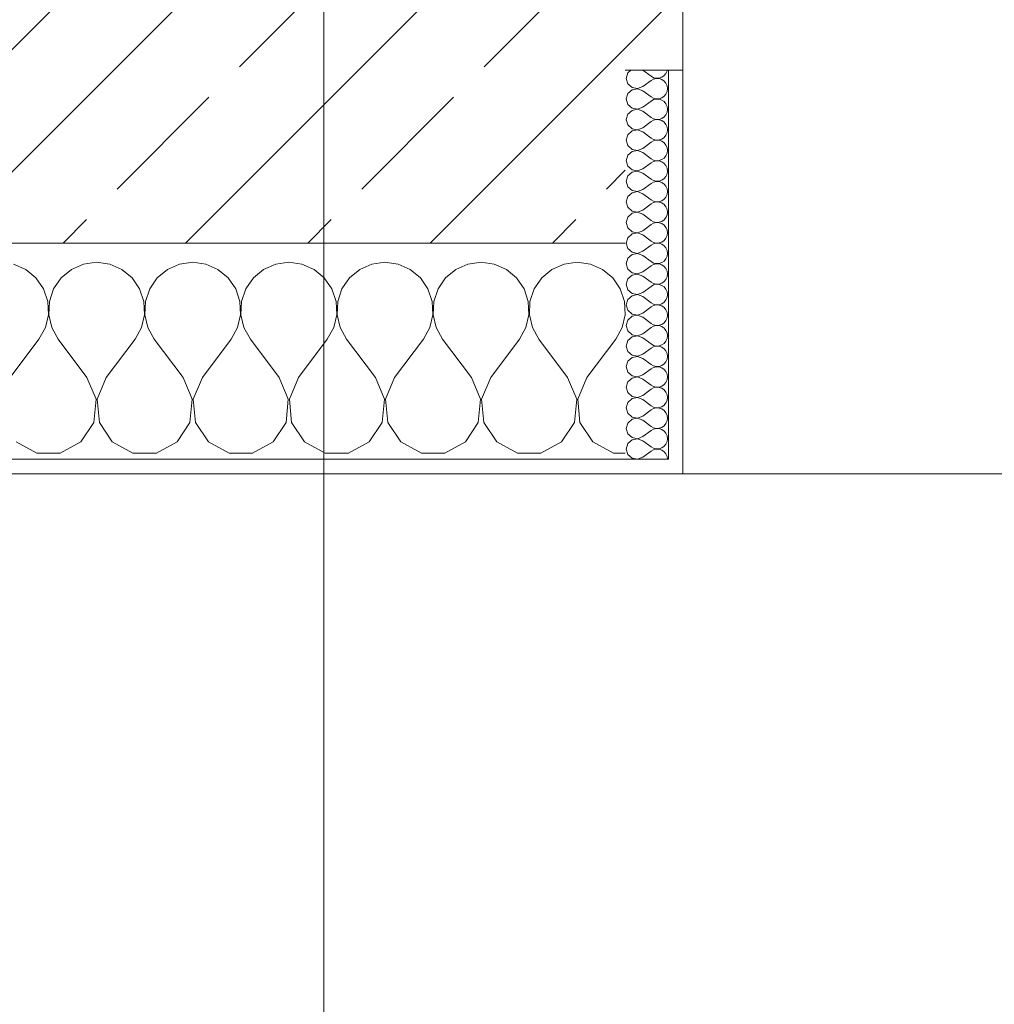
# Model space of a CAD drawing. Header units: metres. Extents: x -3.6 to 84.5, y -11 to 16.8.
# Tile 214 of 256: x 40.28 to 40.956, y -0.523 to 0.16. Entities that reach past the tile are written whole.
import ezdxf

# ---------------------------------------------------------------- set-up
doc = ezdxf.new("R2010")
doc.units = ezdxf.units.M
doc.header["$MEASUREMENT"] = 0
for name, color, linetype in [('154 - Bemaßung_ Beschriftung.Ausbau - Deckenspiegel', 7, 'Continuous'), ('604 - Struktur.Wand Aussen', 7, 'Continuous'), ('Neubau_401 - Zone.Raum_ Raumbegrenzung_ Whg.', 7, 'Continuous')]:
    doc.layers.add(name, color=color, linetype=linetype)
doc.styles.add('ERSTELLTER_STIL_2', font='txt')
doc.dimstyles.new('ERSTELLTER_STIL__2', dxfattribs={"dimtxt": 0.1, "dimasz": 0.0532, "dimexe": 0.18, "dimexo": 0.0625, "dimgap": 0, "dimtad": 1, "dimtih": 1, "dimtoh": 1, "dimzin": 0, "dimdsep": 46, "dimtxsty": 'ERSTELLTER_STIL_2', "dimblk": 'ARROWHEAD_2', "dimblk1": 'ARROWHEAD_2', "dimblk2": 'ARROWHEAD_2', "dimcen": 0.09, "dimse1": 1, "dimse2": 1, "dimclrd": 7, "dimclre": 7, "dimclrt": 7, "dimazin": 0, "dimtfac": 1, "dimtdec": 4, "dimtmove": 0, "dimatfit": 3, "dimfxl": 1, "dimtolj": 1, "dimtzin": 0, "dimarcsym": 0})
pattern_1 = [(0, (0, 0), (0, 0.08660254), [0, -0.05]), (0, (0.025, 0.0433), (0, 0.08660254), [0, -0.05])]

# ---------------------------------------------------------------- blocks, each defined once
blk = doc.blocks.new('*X97')
at = {"layer": '604 - Struktur.Wand Aussen', "color": 7, "linetype": 'Continuous', "lineweight": 5}
for p, q in [((40.28419, -0.01331), (40.27578, -0.0096)), ((40.29127, -0.01918), (40.28419, -0.01331)), ((40.31581, -0.01331), (40.30873, -0.01918)), ((40.32422, -0.0096), (40.31581, -0.01331)), ((40.33333, -0.00833), (40.32422, -0.0096)), ((40.34244, -0.0096), (40.33333, -0.00833)), ((40.35086, -0.01331), (40.34244, -0.0096)), ((40.35794, -0.01918), (40.35086, -0.01331)), ((40.38248, -0.01331), (40.37539, -0.01918)), ((40.39089, -0.0096), (40.38248, -0.01331)), ((40.4, -0.00833), (40.39089, -0.0096)), ((40.40911, -0.0096), (40.4, -0.00833)), ((40.41752, -0.01331), (40.40911, -0.0096)), ((40.42461, -0.01918), (40.41752, -0.01331)), ((40.44914, -0.01331), (40.44206, -0.01918)), ((40.45756, -0.0096), (40.44914, -0.01331)), ((40.46667, -0.00833), (40.45756, -0.0096)), ((40.47578, -0.0096), (40.46667, -0.00833)), ((40.48419, -0.01331), (40.47578, -0.0096)), ((40.49127, -0.01918), (40.48419, -0.01331)), ((40.51581, -0.01331), (40.50873, -0.01918)), ((40.52422, -0.0096), (40.51581, -0.01331)), ((40.53333, -0.00833), (40.52422, -0.0096)), ((40.54244, -0.0096), (40.53333, -0.00833)), ((40.55086, -0.01331), (40.54244, -0.0096)), ((40.55794, -0.01918), (40.55086, -0.01331)), ((40.58248, -0.01331), (40.57539, -0.01918)), ((40.59089, -0.0096), (40.58248, -0.01331)), ((40.6, -0.00833), (40.59089, -0.0096)), ((40.60911, -0.0096), (40.6, -0.00833)), ((40.61752, -0.01331), (40.60911, -0.0096)), ((40.62461, -0.01918), (40.61752, -0.01331)), ((40.64914, -0.01331), (40.64206, -0.01918)), ((40.65756, -0.0096), (40.64914, -0.01331)), ((40.66667, -0.00833), (40.65756, -0.0096)), ((40.67578, -0.0096), (40.66667, -0.00833)), ((40.68419, -0.01331), (40.67578, -0.0096)), ((40.69127, -0.01918), (40.68419, -0.01331)), ((40.29648, -0.02676), (40.29127, -0.01918)), ((40.30873, -0.01918), (40.30352, -0.02676)), ((40.36315, -0.02676), (40.35794, -0.01918)), ((40.37539, -0.01918), (40.37019, -0.02676)), ((40.42981, -0.02676), (40.42461, -0.01918)), ((40.44206, -0.01918), (40.43685, -0.02676)), ((40.49648, -0.02676), (40.49127, -0.01918)), ((40.50873, -0.01918), (40.50352, -0.02676)), ((40.56315, -0.02676), (40.55794, -0.01918)), ((40.57539, -0.01918), (40.57019, -0.02676)), ((40.62981, -0.02676), (40.62461, -0.01918)), ((40.64206, -0.01918), (40.63685, -0.02676)), ((40.69648, -0.02676), (40.69127, -0.01918)), ((40.29942, -0.03547), (40.29648, -0.02676)), ((40.30352, -0.02676), (40.30058, -0.03547)), ((40.36609, -0.03547), (40.36315, -0.02676)), ((40.37019, -0.02676), (40.36725, -0.03547)), ((40.43275, -0.03547), (40.42981, -0.02676)), ((40.43685, -0.02676), (40.43391, -0.03547)), ((40.49942, -0.03547), (40.49648, -0.02676)), ((40.50352, -0.02676), (40.50058, -0.03547)), ((40.56609, -0.03547), (40.56315, -0.02676)), ((40.57019, -0.02676), (40.56725, -0.03547)), ((40.63275, -0.03547), (40.62981, -0.02676)), ((40.63685, -0.02676), (40.63391, -0.03547)), ((40.69942, -0.03547), (40.69648, -0.02676)), ((40.29987, -0.04466), (40.29942, -0.03547)), ((40.30058, -0.03547), (40.30013, -0.04466)), ((40.36653, -0.04466), (40.36609, -0.03547)), ((40.36725, -0.03547), (40.3668, -0.04466)), ((40.4332, -0.04466), (40.43275, -0.03547)), ((40.43391, -0.03547), (40.43347, -0.04466)), ((40.49987, -0.04466), (40.49942, -0.03547)), ((40.50058, -0.03547), (40.50013, -0.04466)), ((40.56653, -0.04466), (40.56609, -0.03547)), ((40.56725, -0.03547), (40.5668, -0.04466)), ((40.6332, -0.04466), (40.63275, -0.03547)), ((40.63391, -0.03547), (40.63347, -0.04466)), ((40.69987, -0.04466), (40.69942, -0.03547)), ((40.29778, -0.05362), (40.29987, -0.04466)), ((40.30013, -0.04466), (40.30222, -0.05362)), ((40.36445, -0.05362), (40.36653, -0.04466)), ((40.3668, -0.04466), (40.36888, -0.05362)), ((40.43112, -0.05362), (40.4332, -0.04466)), ((40.43347, -0.04466), (40.43555, -0.05362)), ((40.49778, -0.05362), (40.49987, -0.04466)), ((40.50013, -0.04466), (40.50222, -0.05362)), ((40.56445, -0.05362), (40.56653, -0.04466)), ((40.5668, -0.04466), (40.56888, -0.05362)), ((40.63112, -0.05362), (40.6332, -0.04466)), ((40.63347, -0.04466), (40.63555, -0.05362)), ((40.69778, -0.05362), (40.69987, -0.04466)), ((40.29333, -0.06167), (40.29778, -0.05362)), ((40.30222, -0.05362), (40.30667, -0.06167)), ((40.36, -0.06167), (40.36445, -0.05362)), ((40.36888, -0.05362), (40.37333, -0.06167)), ((40.42667, -0.06167), (40.43112, -0.05362)), ((40.43555, -0.05362), (40.44, -0.06167)), ((40.49333, -0.06167), (40.49778, -0.05362)), ((40.50222, -0.05362), (40.50667, -0.06167)), ((40.56, -0.06167), (40.56445, -0.05362)), ((40.56888, -0.05362), (40.57333, -0.06167)), ((40.62667, -0.06167), (40.63112, -0.05362)), ((40.63555, -0.05362), (40.64, -0.06167)), ((40.69333, -0.06167), (40.69778, -0.05362)), ((40.27333, -0.08833), (40.29333, -0.06167)), ((40.32667, -0.08833), (40.30667, -0.06167)), ((40.34, -0.08833), (40.36, -0.06167)), ((40.39333, -0.08833), (40.37333, -0.06167)), ((40.40667, -0.08833), (40.42667, -0.06167)), ((40.46, -0.08833), (40.44, -0.06167)), ((40.47333, -0.08833), (40.49333, -0.06167)), ((40.52667, -0.08833), (40.50667, -0.06167)), ((40.54, -0.08833), (40.56, -0.06167)), ((40.59333, -0.08833), (40.57333, -0.06167)), ((40.60667, -0.08833), (40.62667, -0.06167)), ((40.66, -0.08833), (40.64, -0.06167)), ((40.67333, -0.08833), (40.69333, -0.06167)), ((40.33295, -0.1033), (40.32667, -0.08833)), ((40.34, -0.08833), (40.33371, -0.1033)), ((40.39962, -0.1033), (40.39333, -0.08833)), ((40.40667, -0.08833), (40.40038, -0.1033)), ((40.46629, -0.1033), (40.46, -0.08833)), ((40.47333, -0.08833), (40.46705, -0.1033)), ((40.53295, -0.1033), (40.52667, -0.08833)), ((40.54, -0.08833), (40.53371, -0.1033)), ((40.59962, -0.1033), (40.59333, -0.08833)), ((40.60667, -0.08833), (40.60038, -0.1033)), ((40.66629, -0.1033), (40.66, -0.08833)), ((40.67333, -0.08833), (40.66705, -0.1033)), ((40.33142, -0.11947), (40.33295, -0.1033)), ((40.33371, -0.1033), (40.33525, -0.11947)), ((40.39808, -0.11947), (40.39962, -0.1033)), ((40.40038, -0.1033), (40.40192, -0.11947)), ((40.46475, -0.11947), (40.46629, -0.1033)), ((40.46705, -0.1033), (40.46858, -0.11947)), ((40.53142, -0.11947), (40.53295, -0.1033)), ((40.53371, -0.1033), (40.53525, -0.11947)), ((40.59808, -0.11947), (40.59962, -0.1033)), ((40.60038, -0.1033), (40.60192, -0.11947)), ((40.66475, -0.11947), (40.66629, -0.1033)), ((40.66705, -0.1033), (40.66858, -0.11947)), ((40.32243, -0.13299), (40.33142, -0.11947)), ((40.33525, -0.11947), (40.34424, -0.13299)), ((40.3891, -0.13299), (40.39808, -0.11947)), ((40.40192, -0.11947), (40.4109, -0.13299)), ((40.45576, -0.13299), (40.46475, -0.11947)), ((40.46858, -0.11947), (40.47757, -0.13299)), ((40.52243, -0.13299), (40.53142, -0.11947)), ((40.53525, -0.11947), (40.54424, -0.13299)), ((40.5891, -0.13299), (40.59808, -0.11947)), ((40.60192, -0.11947), (40.6109, -0.13299)), ((40.65576, -0.13299), (40.66475, -0.11947)), ((40.66858, -0.11947), (40.67757, -0.13299)), ((40.27757, -0.13299), (40.29188, -0.14066)), ((40.30812, -0.14066), (40.32243, -0.13299)), ((40.34424, -0.13299), (40.35855, -0.14066)), ((40.37479, -0.14066), (40.3891, -0.13299)), ((40.4109, -0.13299), (40.42521, -0.14066)), ((40.44145, -0.14066), (40.45576, -0.13299)), ((40.47757, -0.13299), (40.49188, -0.14066)), ((40.50812, -0.14066), (40.52243, -0.13299)), ((40.54424, -0.13299), (40.55855, -0.14066)), ((40.57479, -0.14066), (40.5891, -0.13299)), ((40.6109, -0.13299), (40.62521, -0.14066)), ((40.64145, -0.14066), (40.65576, -0.13299)), ((40.67757, -0.13299), (40.69188, -0.14066)), ((40.29188, -0.14066), (40.30812, -0.14066)), ((40.35855, -0.14066), (40.37479, -0.14066)), ((40.42521, -0.14066), (40.44145, -0.14066)), ((40.49188, -0.14066), (40.50812, -0.14066)), ((40.55855, -0.14066), (40.57479, -0.14066)), ((40.62521, -0.14066), (40.64145, -0.14066)), ((40.69188, -0.14066), (40.7, -0.14066))]:
    blk.add_line(p, q, dxfattribs=at)
blk = doc.blocks.new('*X109')
at = {"layer": '604 - Struktur.Wand Aussen', "color": 7, "linetype": 'Continuous', "lineweight": 5}
for p, q in [((40.70178, 0.12304), (40.70071, 0.11929)), ((40.70392, 0.125), (40.70178, 0.12304)), ((40.71214, 0.125), (40.71786, 0.12071)), ((40.72822, 0.12267), (40.72901, 0.12448)), ((40.72901, 0.12448), (40.72909, 0.125)), ((40.70071, 0.11929), (40.70178, 0.11553)), ((40.71214, 0.11357), (40.71786, 0.11786)), ((40.71786, 0.12071), (40.71958, 0.11976)), ((40.71958, 0.11881), (40.71786, 0.11786)), ((40.71958, 0.11976), (40.7215, 0.11931)), ((40.7215, 0.11926), (40.71958, 0.11881)), ((40.7215, 0.11931), (40.72347, 0.11941)), ((40.72347, 0.11916), (40.7215, 0.11926)), ((40.72347, 0.11941), (40.72534, 0.12004)), ((40.72534, 0.11853), (40.72347, 0.11916)), ((40.72534, 0.12004), (40.72696, 0.12116)), ((40.72696, 0.11742), (40.72534, 0.11853)), ((40.72696, 0.12116), (40.72822, 0.12267)), ((40.72822, 0.1159), (40.72696, 0.11742)), ((40.70178, 0.11553), (40.70466, 0.1129)), ((40.70466, 0.11139), (40.70178, 0.10876)), ((40.70466, 0.1129), (40.7085, 0.11217)), ((40.7085, 0.11211), (40.70466, 0.11139)), ((40.7085, 0.11217), (40.71214, 0.11357)), ((40.71214, 0.11071), (40.7085, 0.11211)), ((40.71214, 0.11071), (40.71786, 0.10643)), ((40.72901, 0.11409), (40.72822, 0.1159)), ((40.72822, 0.10839), (40.72901, 0.11019)), ((40.72929, 0.11214), (40.72901, 0.11409)), ((40.72901, 0.11019), (40.72929, 0.11214)), ((40.70178, 0.10876), (40.70071, 0.105)), ((40.70071, 0.105), (40.70178, 0.10124)), ((40.71214, 0.09929), (40.71786, 0.10357)), ((40.71786, 0.10643), (40.71958, 0.10547)), ((40.71958, 0.10453), (40.71786, 0.10357)), ((40.71958, 0.10547), (40.7215, 0.10503)), ((40.7215, 0.10497), (40.71958, 0.10453)), ((40.7215, 0.10503), (40.72347, 0.10512)), ((40.72347, 0.10488), (40.7215, 0.10497)), ((40.72347, 0.10512), (40.72534, 0.10575)), ((40.72534, 0.10425), (40.72347, 0.10488)), ((40.72534, 0.10575), (40.72696, 0.10687)), ((40.72696, 0.10313), (40.72534, 0.10425)), ((40.72696, 0.10687), (40.72822, 0.10839)), ((40.72822, 0.10161), (40.72696, 0.10313)), ((40.70178, 0.10124), (40.70466, 0.09861)), ((40.70466, 0.0971), (40.70178, 0.09447)), ((40.70466, 0.09861), (40.7085, 0.09789)), ((40.7085, 0.09783), (40.70466, 0.0971)), ((40.7085, 0.09789), (40.71214, 0.09929)), ((40.71214, 0.09643), (40.7085, 0.09783)), ((40.71214, 0.09643), (40.71786, 0.09214)), ((40.72901, 0.09981), (40.72822, 0.10161)), ((40.72822, 0.0941), (40.72901, 0.09591)), ((40.72929, 0.09786), (40.72901, 0.09981)), ((40.72901, 0.09591), (40.72929, 0.09786)), ((40.70178, 0.09447), (40.70071, 0.09071)), ((40.70071, 0.09071), (40.70178, 0.08696)), ((40.71214, 0.085), (40.71786, 0.08929)), ((40.71786, 0.09214), (40.71958, 0.09119)), ((40.71958, 0.09024), (40.71786, 0.08929)), ((40.71958, 0.09119), (40.7215, 0.09074)), ((40.7215, 0.09069), (40.71958, 0.09024)), ((40.7215, 0.09074), (40.72347, 0.09084)), ((40.72347, 0.09059), (40.7215, 0.09069)), ((40.72347, 0.09084), (40.72534, 0.09147)), ((40.72534, 0.08996), (40.72347, 0.09059)), ((40.72534, 0.09147), (40.72696, 0.09258)), ((40.72696, 0.08884), (40.72534, 0.08996)), ((40.72696, 0.09258), (40.72822, 0.0941)), ((40.72822, 0.08733), (40.72696, 0.08884)), ((40.70178, 0.08696), (40.70466, 0.08433)), ((40.70466, 0.08282), (40.70178, 0.08018)), ((40.70466, 0.08433), (40.7085, 0.0836)), ((40.7085, 0.08354), (40.70466, 0.08282)), ((40.7085, 0.0836), (40.71214, 0.085)), ((40.71214, 0.08214), (40.7085, 0.08354)), ((40.71214, 0.08214), (40.71786, 0.07786)), ((40.72901, 0.08552), (40.72822, 0.08733)), ((40.72929, 0.08357), (40.72901, 0.08552)), ((40.72901, 0.08162), (40.72929, 0.08357)), ((40.70178, 0.08018), (40.70071, 0.07643)), ((40.70071, 0.07643), (40.70178, 0.07267)), ((40.71786, 0.07786), (40.71958, 0.0769)), ((40.71958, 0.07595), (40.71786, 0.075)), ((40.71958, 0.0769), (40.7215, 0.07646)), ((40.7215, 0.0764), (40.71958, 0.07595)), ((40.7215, 0.07646), (40.72347, 0.07655)), ((40.72347, 0.0763), (40.7215, 0.0764)), ((40.72347, 0.07655), (40.72534, 0.07718)), ((40.72534, 0.07567), (40.72347, 0.0763)), ((40.72534, 0.07718), (40.72696, 0.0783)), ((40.72696, 0.07456), (40.72534, 0.07567)), ((40.72696, 0.0783), (40.72822, 0.07982)), ((40.72822, 0.07982), (40.72901, 0.08162)), ((40.70178, 0.07267), (40.70466, 0.07004)), ((40.70466, 0.06853), (40.70178, 0.0659)), ((40.70466, 0.07004), (40.7085, 0.06931)), ((40.7085, 0.06926), (40.70466, 0.06853)), ((40.7085, 0.06931), (40.71214, 0.07071)), ((40.71214, 0.06786), (40.7085, 0.06926)), ((40.71214, 0.07071), (40.71786, 0.075)), ((40.72822, 0.07304), (40.72696, 0.07456)), ((40.72901, 0.07124), (40.72822, 0.07304)), ((40.72929, 0.06929), (40.72901, 0.07124)), ((40.72901, 0.06733), (40.72929, 0.06929)), ((40.70178, 0.0659), (40.70071, 0.06214)), ((40.70071, 0.06214), (40.70178, 0.05839)), ((40.71214, 0.06786), (40.71786, 0.06357)), ((40.71786, 0.06357), (40.71958, 0.06262)), ((40.71958, 0.06167), (40.71786, 0.06071)), ((40.71958, 0.06262), (40.7215, 0.06217)), ((40.7215, 0.06211), (40.71958, 0.06167)), ((40.7215, 0.06217), (40.72347, 0.06227)), ((40.72347, 0.06202), (40.7215, 0.06211)), ((40.72347, 0.06227), (40.72534, 0.0629)), ((40.72534, 0.06139), (40.72347, 0.06202)), ((40.72534, 0.0629), (40.72696, 0.06401)), ((40.72696, 0.06401), (40.72822, 0.06553)), ((40.72822, 0.06553), (40.72901, 0.06733)), ((40.70178, 0.05839), (40.70466, 0.05575)), ((40.70466, 0.05575), (40.7085, 0.05503)), ((40.7085, 0.05497), (40.70466, 0.05425)), ((40.7085, 0.05503), (40.71214, 0.05643)), ((40.71214, 0.05357), (40.7085, 0.05497)), ((40.71214, 0.05643), (40.71786, 0.06071)), ((40.72696, 0.06027), (40.72534, 0.06139)), ((40.72822, 0.05876), (40.72696, 0.06027)), ((40.72901, 0.05695), (40.72822, 0.05876)), ((40.72929, 0.055), (40.72901, 0.05695)), ((40.72901, 0.05305), (40.72929, 0.055)), ((40.70178, 0.05161), (40.70071, 0.04786)), ((40.70071, 0.04786), (40.70178, 0.0441)), ((40.70466, 0.05425), (40.70178, 0.05161)), ((40.71214, 0.05357), (40.71786, 0.04929)), ((40.71786, 0.04929), (40.71958, 0.04833)), ((40.71958, 0.04833), (40.7215, 0.04789)), ((40.7215, 0.04783), (40.71958, 0.04738)), ((40.7215, 0.04789), (40.72347, 0.04798)), ((40.72347, 0.04773), (40.7215, 0.04783)), ((40.72347, 0.04798), (40.72534, 0.04861)), ((40.72534, 0.04861), (40.72696, 0.04973)), ((40.72696, 0.04973), (40.72822, 0.05124)), ((40.72822, 0.05124), (40.72901, 0.05305)), ((40.70178, 0.0441), (40.70466, 0.04147)), ((40.70466, 0.04147), (40.7085, 0.04074)), ((40.7085, 0.04074), (40.71214, 0.04214)), ((40.71214, 0.04214), (40.71786, 0.04643)), ((40.71958, 0.04738), (40.71786, 0.04643)), ((40.72534, 0.0471), (40.72347, 0.04773)), ((40.72696, 0.04599), (40.72534, 0.0471)), ((40.72822, 0.04447), (40.72696, 0.04599)), ((40.72901, 0.04267), (40.72822, 0.04447)), ((40.72929, 0.04071), (40.72901, 0.04267)), ((40.70178, 0.03733), (40.70071, 0.03357)), ((40.70466, 0.03996), (40.70178, 0.03733)), ((40.7085, 0.04069), (40.70466, 0.03996)), ((40.71214, 0.03929), (40.7085, 0.04069)), ((40.71214, 0.03929), (40.71786, 0.035)), ((40.71786, 0.035), (40.71958, 0.03405)), ((40.72347, 0.0337), (40.72534, 0.03433)), ((40.72534, 0.03433), (40.72696, 0.03544)), ((40.72696, 0.03544), (40.72822, 0.03696)), ((40.72822, 0.03696), (40.72901, 0.03876)), ((40.72901, 0.03876), (40.72929, 0.04071)), ((40.70071, 0.03357), (40.70178, 0.02982)), ((40.70178, 0.02982), (40.70466, 0.02718)), ((40.7085, 0.02646), (40.71214, 0.02786)), ((40.71214, 0.02786), (40.71786, 0.03214)), ((40.71958, 0.0331), (40.71786, 0.03214)), ((40.71958, 0.03405), (40.7215, 0.0336)), ((40.7215, 0.03354), (40.71958, 0.0331)), ((40.7215, 0.0336), (40.72347, 0.0337)), ((40.72347, 0.03345), (40.7215, 0.03354)), ((40.72534, 0.03282), (40.72347, 0.03345)), ((40.72696, 0.0317), (40.72534, 0.03282)), ((40.72822, 0.03018), (40.72696, 0.0317)), ((40.72901, 0.02838), (40.72822, 0.03018)), ((40.72929, 0.02643), (40.72901, 0.02838)), ((40.70178, 0.02304), (40.70071, 0.01929)), ((40.70466, 0.02567), (40.70178, 0.02304)), ((40.70466, 0.02718), (40.7085, 0.02646)), ((40.7085, 0.0264), (40.70466, 0.02567)), ((40.71214, 0.025), (40.7085, 0.0264)), ((40.71214, 0.025), (40.71786, 0.02071)), ((40.71786, 0.02071), (40.71958, 0.01976)), ((40.72534, 0.02004), (40.72696, 0.02116)), ((40.72696, 0.02116), (40.72822, 0.02267)), ((40.72822, 0.02267), (40.72901, 0.02448)), ((40.72901, 0.02448), (40.72929, 0.02643)), ((40.70071, 0.01929), (40.70178, 0.01553)), ((40.70178, 0.01553), (40.70466, 0.0129)), ((40.71214, 0.01357), (40.71786, 0.01786)), ((40.71958, 0.01881), (40.71786, 0.01786)), ((40.71958, 0.01976), (40.7215, 0.01931)), ((40.7215, 0.01926), (40.71958, 0.01881)), ((40.7215, 0.01931), (40.72347, 0.01941)), ((40.72347, 0.01916), (40.7215, 0.01926)), ((40.72347, 0.01941), (40.72534, 0.02004)), ((40.72534, 0.01853), (40.72347, 0.01916)), ((40.72696, 0.01742), (40.72534, 0.01853)), ((40.72822, 0.0159), (40.72696, 0.01742)), ((40.72901, 0.01409), (40.72822, 0.0159)), ((40.72929, 0.01214), (40.72901, 0.01409)), ((40.70178, 0.00876), (40.70071, 0.005)), ((40.70466, 0.01139), (40.70178, 0.00876)), ((40.70466, 0.0129), (40.7085, 0.01217)), ((40.7085, 0.01211), (40.70466, 0.01139)), ((40.7085, 0.01217), (40.71214, 0.01357)), ((40.71214, 0.01071), (40.7085, 0.01211)), ((40.71214, 0.01071), (40.71786, 0.00643)), ((40.72534, 0.00575), (40.72696, 0.00687)), ((40.72696, 0.00687), (40.72822, 0.00839)), ((40.72822, 0.00839), (40.72901, 0.01019)), ((40.72901, 0.01019), (40.72929, 0.01214)), ((40.70071, 0.005), (40.70178, 0.00124)), ((40.70178, 0.00124), (40.70466, -0.00139)), ((40.71214, -0.00071), (40.71786, 0.00357)), ((40.71786, 0.00643), (40.71958, 0.00547)), ((40.71958, 0.00453), (40.71786, 0.00357)), ((40.71958, 0.00547), (40.7215, 0.00503)), ((40.7215, 0.00497), (40.71958, 0.00453)), ((40.7215, 0.00503), (40.72347, 0.00512)), ((40.72347, 0.00488), (40.7215, 0.00497)), ((40.72347, 0.00512), (40.72534, 0.00575)), ((40.72534, 0.00425), (40.72347, 0.00488)), ((40.72696, 0.00313), (40.72534, 0.00425)), ((40.72822, 0.00161), (40.72696, 0.00313)), ((40.72901, -0.00019), (40.72822, 0.00161)), ((40.70178, -0.00553), (40.70071, -0.00929)), ((40.70466, -0.0029), (40.70178, -0.00553)), ((40.70466, -0.00139), (40.7085, -0.00211)), ((40.7085, -0.00217), (40.70466, -0.0029)), ((40.7085, -0.00211), (40.71214, -0.00071)), ((40.71214, -0.00357), (40.7085, -0.00217)), ((40.71214, -0.00357), (40.71786, -0.00786)), ((40.72696, -0.00742), (40.72822, -0.0059)), ((40.72822, -0.0059), (40.72901, -0.00409)), ((40.72929, -0.00214), (40.72901, -0.00019)), ((40.72901, -0.00409), (40.72929, -0.00214)), ((40.70071, -0.00929), (40.70178, -0.01304)), ((40.70178, -0.01304), (40.70466, -0.01567)), ((40.71214, -0.015), (40.71786, -0.01071)), ((40.71786, -0.00786), (40.71958, -0.00881)), ((40.71958, -0.00976), (40.71786, -0.01071)), ((40.71958, -0.00881), (40.7215, -0.00926)), ((40.7215, -0.00931), (40.71958, -0.00976)), ((40.7215, -0.00926), (40.72347, -0.00916)), ((40.72347, -0.00941), (40.7215, -0.00931)), ((40.72347, -0.00916), (40.72534, -0.00853)), ((40.72534, -0.01004), (40.72347, -0.00941)), ((40.72534, -0.00853), (40.72696, -0.00742)), ((40.72696, -0.01116), (40.72534, -0.01004)), ((40.72822, -0.01267), (40.72696, -0.01116)), ((40.72901, -0.01448), (40.72822, -0.01267)), ((40.70178, -0.01982), (40.70071, -0.02357)), ((40.70466, -0.01718), (40.70178, -0.01982)), ((40.70466, -0.01567), (40.7085, -0.0164)), ((40.7085, -0.01646), (40.70466, -0.01718)), ((40.7085, -0.0164), (40.71214, -0.015)), ((40.71214, -0.01786), (40.7085, -0.01646)), ((40.71214, -0.01786), (40.71786, -0.02214)), ((40.72696, -0.0217), (40.72822, -0.02018)), ((40.72822, -0.02018), (40.72901, -0.01838)), ((40.72929, -0.01643), (40.72901, -0.01448)), ((40.72901, -0.01838), (40.72929, -0.01643)), ((40.70071, -0.02357), (40.70178, -0.02733)), ((40.71214, -0.02929), (40.71786, -0.025)), ((40.71786, -0.02214), (40.71958, -0.0231)), ((40.71958, -0.02405), (40.71786, -0.025)), ((40.71958, -0.0231), (40.7215, -0.02354)), ((40.7215, -0.0236), (40.71958, -0.02405)), ((40.7215, -0.02354), (40.72347, -0.02345)), ((40.72347, -0.0237), (40.7215, -0.0236)), ((40.72347, -0.02345), (40.72534, -0.02282)), ((40.72534, -0.02433), (40.72347, -0.0237)), ((40.72534, -0.02282), (40.72696, -0.0217)), ((40.72696, -0.02544), (40.72534, -0.02433)), ((40.72822, -0.02696), (40.72696, -0.02544)), ((40.72901, -0.02876), (40.72822, -0.02696)), ((40.70178, -0.0341), (40.70071, -0.03786)), ((40.70178, -0.02733), (40.70466, -0.02996)), ((40.70466, -0.03147), (40.70178, -0.0341)), ((40.70466, -0.02996), (40.7085, -0.03069)), ((40.7085, -0.03074), (40.70466, -0.03147)), ((40.7085, -0.03069), (40.71214, -0.02929)), ((40.71214, -0.03214), (40.7085, -0.03074)), ((40.71214, -0.03214), (40.71786, -0.03643)), ((40.72822, -0.03447), (40.72901, -0.03267)), ((40.72929, -0.03071), (40.72901, -0.02876)), ((40.72901, -0.03267), (40.72929, -0.03071)), ((40.70071, -0.03786), (40.70178, -0.04161)), ((40.71214, -0.04357), (40.71786, -0.03929)), ((40.71786, -0.03643), (40.71958, -0.03738)), ((40.71958, -0.03833), (40.71786, -0.03929)), ((40.71958, -0.03738), (40.7215, -0.03783)), ((40.7215, -0.03789), (40.71958, -0.03833)), ((40.7215, -0.03783), (40.72347, -0.03773)), ((40.72347, -0.03798), (40.7215, -0.03789)), ((40.72347, -0.03773), (40.72534, -0.0371)), ((40.72534, -0.03861), (40.72347, -0.03798)), ((40.72534, -0.0371), (40.72696, -0.03599)), ((40.72696, -0.03973), (40.72534, -0.03861)), ((40.72696, -0.03599), (40.72822, -0.03447)), ((40.72822, -0.04124), (40.72696, -0.03973)), ((40.70178, -0.04161), (40.70466, -0.04425)), ((40.70466, -0.04575), (40.70178, -0.04839)), ((40.70466, -0.04425), (40.7085, -0.04497)), ((40.7085, -0.04503), (40.70466, -0.04575)), ((40.7085, -0.04497), (40.71214, -0.04357)), ((40.71214, -0.04643), (40.7085, -0.04503)), ((40.71214, -0.04643), (40.71786, -0.05071)), ((40.72901, -0.04305), (40.72822, -0.04124)), ((40.72822, -0.04876), (40.72901, -0.04695)), ((40.72929, -0.045), (40.72901, -0.04305)), ((40.72901, -0.04695), (40.72929, -0.045)), ((40.70178, -0.04839), (40.70071, -0.05214)), ((40.70071, -0.05214), (40.70178, -0.0559)), ((40.71214, -0.05786), (40.71786, -0.05357)), ((40.71786, -0.05071), (40.71958, -0.05167)), ((40.71958, -0.05262), (40.71786, -0.05357)), ((40.71958, -0.05167), (40.7215, -0.05211)), ((40.7215, -0.05217), (40.71958, -0.05262)), ((40.7215, -0.05211), (40.72347, -0.05202)), ((40.72347, -0.05227), (40.7215, -0.05217)), ((40.72347, -0.05202), (40.72534, -0.05139)), ((40.72534, -0.0529), (40.72347, -0.05227)), ((40.72534, -0.05139), (40.72696, -0.05027)), ((40.72696, -0.05401), (40.72534, -0.0529)), ((40.72696, -0.05027), (40.72822, -0.04876)), ((40.72822, -0.05553), (40.72696, -0.05401)), ((40.70178, -0.0559), (40.70466, -0.05853)), ((40.70466, -0.06004), (40.70178, -0.06267)), ((40.70466, -0.05853), (40.7085, -0.05926)), ((40.7085, -0.05931), (40.70466, -0.06004)), ((40.7085, -0.05926), (40.71214, -0.05786)), ((40.71214, -0.06071), (40.7085, -0.05931)), ((40.71214, -0.06071), (40.71786, -0.065)), ((40.72901, -0.05733), (40.72822, -0.05553)), ((40.72822, -0.06304), (40.72901, -0.06124)), ((40.72929, -0.05929), (40.72901, -0.05733)), ((40.72901, -0.06124), (40.72929, -0.05929)), ((40.70178, -0.06267), (40.70071, -0.06643)), ((40.70071, -0.06643), (40.70178, -0.07018)), ((40.71214, -0.07214), (40.71786, -0.06786)), ((40.71786, -0.065), (40.71958, -0.06595)), ((40.71958, -0.0669), (40.71786, -0.06786)), ((40.71958, -0.06595), (40.7215, -0.0664)), ((40.7215, -0.06646), (40.71958, -0.0669)), ((40.7215, -0.0664), (40.72347, -0.0663)), ((40.72347, -0.06655), (40.7215, -0.06646)), ((40.72347, -0.0663), (40.72534, -0.06567)), ((40.72534, -0.06718), (40.72347, -0.06655)), ((40.72534, -0.06567), (40.72696, -0.06456)), ((40.72696, -0.0683), (40.72534, -0.06718)), ((40.72696, -0.06456), (40.72822, -0.06304)), ((40.72822, -0.06982), (40.72696, -0.0683)), ((40.70178, -0.07018), (40.70466, -0.07282)), ((40.70466, -0.07433), (40.70178, -0.07696)), ((40.70466, -0.07282), (40.7085, -0.07354)), ((40.7085, -0.0736), (40.70466, -0.07433)), ((40.7085, -0.07354), (40.71214, -0.07214)), ((40.71214, -0.075), (40.7085, -0.0736)), ((40.71214, -0.075), (40.71786, -0.07929)), ((40.72901, -0.07162), (40.72822, -0.06982)), ((40.72929, -0.07357), (40.72901, -0.07162)), ((40.72901, -0.07552), (40.72929, -0.07357)), ((40.70178, -0.07696), (40.70071, -0.08071)), ((40.70071, -0.08071), (40.70178, -0.08447)), ((40.71786, -0.07929), (40.71958, -0.08024)), ((40.71958, -0.08119), (40.71786, -0.08214)), ((40.71958, -0.08024), (40.7215, -0.08069)), ((40.7215, -0.08074), (40.71958, -0.08119)), ((40.7215, -0.08069), (40.72347, -0.08059)), ((40.72347, -0.08084), (40.7215, -0.08074)), ((40.72347, -0.08059), (40.72534, -0.07996)), ((40.72534, -0.08147), (40.72347, -0.08084)), ((40.72534, -0.07996), (40.72696, -0.07884)), ((40.72696, -0.08258), (40.72534, -0.08147)), ((40.72696, -0.07884), (40.72822, -0.07733)), ((40.72822, -0.07733), (40.72901, -0.07552)), ((40.70178, -0.08447), (40.70466, -0.0871)), ((40.70466, -0.08861), (40.70178, -0.09124)), ((40.70466, -0.0871), (40.7085, -0.08783)), ((40.7085, -0.08789), (40.70466, -0.08861)), ((40.7085, -0.08783), (40.71214, -0.08643)), ((40.71214, -0.08929), (40.7085, -0.08789)), ((40.71214, -0.08643), (40.71786, -0.08214)), ((40.72822, -0.0841), (40.72696, -0.08258)), ((40.72901, -0.08591), (40.72822, -0.0841)), ((40.72929, -0.08786), (40.72901, -0.08591)), ((40.72901, -0.08981), (40.72929, -0.08786)), ((40.70178, -0.09124), (40.70071, -0.095)), ((40.70071, -0.095), (40.70178, -0.09876)), ((40.71214, -0.08929), (40.71786, -0.09357)), ((40.71786, -0.09357), (40.71958, -0.09453)), ((40.71958, -0.09547), (40.71786, -0.09643)), ((40.71958, -0.09453), (40.7215, -0.09497)), ((40.7215, -0.09503), (40.71958, -0.09547)), ((40.7215, -0.09497), (40.72347, -0.09488)), ((40.72347, -0.09512), (40.7215, -0.09503)), ((40.72347, -0.09488), (40.72534, -0.09425)), ((40.72534, -0.09575), (40.72347, -0.09512)), ((40.72534, -0.09425), (40.72696, -0.09313)), ((40.72696, -0.09313), (40.72822, -0.09161)), ((40.72822, -0.09161), (40.72901, -0.08981)), ((40.70178, -0.09876), (40.70466, -0.10139)), ((40.70466, -0.10139), (40.7085, -0.10211)), ((40.7085, -0.10217), (40.70466, -0.1029)), ((40.7085, -0.10211), (40.71214, -0.10071)), ((40.71214, -0.10357), (40.7085, -0.10217)), ((40.71214, -0.10071), (40.71786, -0.09643)), ((40.72696, -0.09687), (40.72534, -0.09575)), ((40.72822, -0.09839), (40.72696, -0.09687)), ((40.72901, -0.10019), (40.72822, -0.09839)), ((40.72929, -0.10214), (40.72901, -0.10019)), ((40.72901, -0.10409), (40.72929, -0.10214)), ((40.70178, -0.10553), (40.70071, -0.10929)), ((40.70071, -0.10929), (40.70178, -0.11304)), ((40.70466, -0.1029), (40.70178, -0.10553)), ((40.71214, -0.10357), (40.71786, -0.10786)), ((40.71786, -0.10786), (40.71958, -0.10881)), ((40.71958, -0.10881), (40.7215, -0.10926)), ((40.7215, -0.10926), (40.72347, -0.10916)), ((40.72347, -0.10916), (40.72534, -0.10853)), ((40.72534, -0.10853), (40.72696, -0.10742)), ((40.72696, -0.10742), (40.72822, -0.1059)), ((40.72822, -0.1059), (40.72901, -0.10409)), ((40.70178, -0.11304), (40.70466, -0.11567)), ((40.70466, -0.11567), (40.7085, -0.1164)), ((40.7085, -0.1164), (40.71214, -0.115)), ((40.71214, -0.115), (40.71786, -0.11071)), ((40.71958, -0.10976), (40.71786, -0.11071)), ((40.7215, -0.10931), (40.71958, -0.10976)), ((40.72347, -0.10941), (40.7215, -0.10931)), ((40.72534, -0.11004), (40.72347, -0.10941)), ((40.72696, -0.11116), (40.72534, -0.11004)), ((40.72822, -0.11267), (40.72696, -0.11116)), ((40.72901, -0.11448), (40.72822, -0.11267)), ((40.72929, -0.11643), (40.72901, -0.11448)), ((40.70178, -0.11982), (40.70071, -0.12357)), ((40.70466, -0.11718), (40.70178, -0.11982)), ((40.7085, -0.11646), (40.70466, -0.11718)), ((40.71214, -0.11786), (40.7085, -0.11646)), ((40.71214, -0.11786), (40.71786, -0.12214)), ((40.71786, -0.12214), (40.71958, -0.1231)), ((40.72347, -0.12345), (40.72534, -0.12282)), ((40.72534, -0.12282), (40.72696, -0.1217)), ((40.72696, -0.1217), (40.72822, -0.12018)), ((40.72822, -0.12018), (40.72901, -0.11838)), ((40.72901, -0.11838), (40.72929, -0.11643)), ((40.70071, -0.12357), (40.70178, -0.12733)), ((40.70178, -0.12733), (40.70466, -0.12996)), ((40.7085, -0.13069), (40.71214, -0.12929)), ((40.71214, -0.12929), (40.71786, -0.125)), ((40.71958, -0.12405), (40.71786, -0.125)), ((40.71958, -0.1231), (40.7215, -0.12354)), ((40.7215, -0.1236), (40.71958, -0.12405)), ((40.7215, -0.12354), (40.72347, -0.12345)), ((40.72347, -0.1237), (40.7215, -0.1236)), ((40.72534, -0.12433), (40.72347, -0.1237)), ((40.72696, -0.12544), (40.72534, -0.12433)), ((40.72822, -0.12696), (40.72696, -0.12544)), ((40.72901, -0.12876), (40.72822, -0.12696)), ((40.72929, -0.13071), (40.72901, -0.12876)), ((40.70178, -0.1341), (40.70071, -0.13786)), ((40.70466, -0.13147), (40.70178, -0.1341)), ((40.70466, -0.12996), (40.7085, -0.13069)), ((40.7085, -0.13074), (40.70466, -0.13147)), ((40.71214, -0.13214), (40.7085, -0.13074)), ((40.71214, -0.13214), (40.71786, -0.13643)), ((40.71786, -0.13643), (40.71958, -0.13738)), ((40.72534, -0.1371), (40.72696, -0.13599)), ((40.72696, -0.13599), (40.72822, -0.13447)), ((40.72822, -0.13447), (40.72901, -0.13267)), ((40.72901, -0.13267), (40.72929, -0.13071)), ((40.70071, -0.13786), (40.70178, -0.14161)), ((40.70178, -0.14161), (40.70466, -0.14425)), ((40.71214, -0.14357), (40.71786, -0.13929)), ((40.71958, -0.13833), (40.71786, -0.13929)), ((40.71958, -0.13738), (40.7215, -0.13783)), ((40.7215, -0.13789), (40.71958, -0.13833)), ((40.7215, -0.13783), (40.72347, -0.13773)), ((40.72347, -0.13798), (40.7215, -0.13789)), ((40.72347, -0.13773), (40.72534, -0.1371)), ((40.72534, -0.13861), (40.72347, -0.13798)), ((40.72696, -0.13973), (40.72534, -0.13861)), ((40.72822, -0.14124), (40.72696, -0.13973)), ((40.72901, -0.14305), (40.72822, -0.14124)), ((40.72929, -0.145), (40.72901, -0.14305)), ((40.70466, -0.14425), (40.7085, -0.14497)), ((40.7085, -0.14497), (40.71214, -0.14357))]:
    blk.add_line(p, q, dxfattribs=at)
blk = doc.blocks.new('*D183')
at = {"layer": '154 - Bemaßung_ Beschriftung.Ausbau - Deckenspiegel', "color": 7, "linetype": 'Continuous', "lineweight": 5}
for p, q in [((40.405, -0.90386), (40.405, -0.79886)), ((40.77498, -0.90386), (40.77498, -0.79886)), ((40.42521, -0.81636), (40.38479, -0.88636)), ((40.79518, -0.81636), (40.75477, -0.88636)), ((40.37077, -0.85136), (40.405, -0.85136)), ((40.405, -0.85136), (40.77498, -0.85136))]:
    blk.add_line(p, q, dxfattribs=at)
at = {"layer": '154 - Bemaßung_ Beschriftung.Ausbau - Deckenspiegel', "color": 7, "lineweight": 5, "insert": (40.5141, -0.83136), "char_height": 0.1, "attachment_point": 7, "style": 'ERSTELLTER_STIL_2'}
blk.add_mtext('\\A1;{\\pql;\\fArial|b0|i0|c0|p38;37}', dxfattribs=at)
blk = doc.blocks.new('ARROWHEAD_2')
at = {"color": 0, "linetype": 'Continuous', "lineweight": 0}
for p, q in [((-0.378, -0.655), (0.378, 0.655)), ((0, 0), (-1, 0))]:
    blk.add_line(p, q, dxfattribs=at)
blk = doc.blocks.new('*D184')
at = {"layer": '154 - Bemaßung_ Beschriftung.Ausbau - Deckenspiegel', "color": 7, "linetype": 'Continuous', "lineweight": 5}
for p, q in [((40.77498, -0.90386), (40.77498, -0.79886)), ((41.37498, -0.90386), (41.37498, -0.79886)), ((40.79518, -0.81636), (40.75477, -0.88636)), ((41.39518, -0.81636), (41.35477, -0.88636)), ((40.77498, -0.85136), (41.37498, -0.85136))]:
    blk.add_line(p, q, dxfattribs=at)
at = {"layer": '154 - Bemaßung_ Beschriftung.Ausbau - Deckenspiegel', "color": 7, "lineweight": 5, "insert": (40.99909, -0.83136), "char_height": 0.1, "attachment_point": 7, "style": 'ERSTELLTER_STIL_2'}
blk.add_mtext('\\A1;{\\pql;\\fArial|b0|i0|c0|p38;60}', dxfattribs=at)
blk = doc.blocks.new('*D349')
at = {"layer": '154 - Bemaßung_ Beschriftung.Ausbau - Deckenspiegel', "color": 7, "linetype": 'Continuous', "lineweight": 5}
for p, q in [((40.405, -1.10386), (40.405, -0.99886)), ((40.77498, -1.10386), (40.77498, -0.99886)), ((40.42521, -1.01636), (40.38479, -1.08636)), ((40.79518, -1.01636), (40.75477, -1.08636)), ((40.37077, -1.05136), (40.405, -1.05136)), ((40.405, -1.05136), (40.77498, -1.05136))]:
    blk.add_line(p, q, dxfattribs=at)
at = {"layer": '154 - Bemaßung_ Beschriftung.Ausbau - Deckenspiegel', "color": 7, "lineweight": 5, "insert": (40.5141, -1.03136), "char_height": 0.1, "attachment_point": 7, "style": 'ERSTELLTER_STIL_2'}
blk.add_mtext('\\A1;{\\pql;\\fArial|b0|i0|c0|p38;37}', dxfattribs=at)
blk = doc.blocks.new('*D350')
at = {"layer": '154 - Bemaßung_ Beschriftung.Ausbau - Deckenspiegel', "color": 7, "linetype": 'Continuous', "lineweight": 5}
for p, q in [((40.77498, -1.10386), (40.77498, -0.99886)), ((41.97498, -1.10386), (41.97498, -0.99886)), ((40.79518, -1.01636), (40.75477, -1.08636)), ((41.99518, -1.01636), (41.95477, -1.08636)), ((40.77498, -1.05136), (41.97498, -1.05136))]:
    blk.add_line(p, q, dxfattribs=at)
at = {"layer": '154 - Bemaßung_ Beschriftung.Ausbau - Deckenspiegel', "color": 7, "lineweight": 5, "insert": (41.24195, -1.03136), "char_height": 0.1, "attachment_point": 7, "style": 'ERSTELLTER_STIL_2'}
blk.add_mtext('\\A1;{\\pql;\\fArial|b0|i0|c0|p38;1,20}', dxfattribs=at)

msp = doc.modelspace()

# ---------------------------------------------------------------- hatches: boundary and pattern name
at = {"layer": '604 - Struktur.Wand Aussen', "linetype": 'Continuous', "lineweight": 0, "true_color": 0x000000}
h = msp.add_hatch(dxfattribs=at)
h.set_pattern_fill('Beton__Stahlbeton_0001', color=18, style=0, pattern_type=2)
h.set_pattern_definition([(45, (0, 0), (-0.0848528, 0.0848528), []), (45, (-0.04243, 0.04243), (-0.0848528, 0.0848528), [0.09, -0.03])])
h.paths.add_polyline_path([(39.54, 0.195), (39.54, 0.125), (39.55, 0.125), (39.58, 0.125), (39.58, 0.005), (40.7, 0.005), (40.7, 0.125), (40.73, 0.125), (40.74, 0.125), (40.74, 0.195), (40.73, 0.195), (40.73, 0.245), (39.55, 0.245), (39.55, 0.195)])
h = msp.add_hatch(dxfattribs=at)
h.set_pattern_fill('Verputz_0001', color=18, style=0, pattern_type=2)
h.set_pattern_definition(pattern_1)
h.paths.add_polyline_path([(40.73, 0.125), (40.73, -0.155), (40.74, -0.155), (40.74, 0.125)])
h = msp.add_hatch(dxfattribs=at)
h.set_pattern_fill('Verputz_0001', color=18, style=0, pattern_type=2)
h.set_pattern_definition(pattern_1)
h.paths.add_polyline_path([(39.55, -0.145), (39.55, -0.155), (40.73, -0.155), (40.73, -0.145)])

# ---------------------------------------------------------------- linework, layer by layer
at = {"layer": '604 - Struktur.Wand Aussen', "color": 7, "linetype": 'Continuous', "lineweight": 13}
for p, q in [((40.74, 0.125), (40.74, 0.195)), ((39.58, 0.005), (40.7, 0.005)), ((40.74, -0.155), (41.94, -0.155))]:
    msp.add_line(p, q, dxfattribs=at)
at = {"layer": '604 - Struktur.Wand Aussen', "color": 7, "linetype": 'Continuous', "lineweight": 5}
for p, q in [((40.7, 0.125), (40.73, 0.125)), ((40.73, 0.125), (40.73, -0.145)), ((40.73, 0.125), (40.74, 0.125)), ((40.73, -0.145), (40.73, 0.125)), ((40.74, 0.005), (40.74, 0.125)), ((40.74, -0.005), (40.74, 0.005)), ((40.74, -0.145), (40.74, -0.005)), ((39.58, -0.145), (40.7, -0.145)), ((40.7, -0.145), (40.73, -0.145)), ((40.74, -0.155), (40.74, -0.145)), ((40.73, -0.155), (40.74, -0.155))]:
    msp.add_line(p, q, dxfattribs=at)
at = {"layer": '604 - Struktur.Wand Aussen', "color": 7, "linetype": 'Continuous', "lineweight": 5, "flags": 128}
msp.add_lwpolyline([(39.55, -0.155), (40.73, -0.155)], dxfattribs=at)
at = {"layer": 'Neubau_401 - Zone.Raum_ Raumbegrenzung_ Whg.', "color": 1, "linetype": 'Continuous', "lineweight": 9}
msp.add_line((40.49098, -1.30852), (40.49098, 3.98676), dxfattribs=at)

# ---------------------------------------------------------------- block references
at = {"layer": '604 - Struktur.Wand Aussen', "color": 7, "lineweight": 18}
for name in ['*X109', '*X97']:
    msp.add_blockref(name, (0, 0), dxfattribs=at)

# ---------------------------------------------------------------- dimensions: what is measured, and where the dimension line sits
at = {"layer": '154 - Bemaßung_ Beschriftung.Ausbau - Deckenspiegel', "color": 7, "linetype": 'Continuous', "lineweight": 5}
for base, p1, p2, picture, middle in [((40.77498, -0.85136), (40.405, 0.74948), (40.77498, 0.74948), '*D183', (40.59034, -0.78136)), ((40.77498, -1.05136), (40.405, 0.74948), (40.77498, 0.74948), '*D349', (40.59034, -0.98136)), ((41.37498, -0.85136), (40.77498, 0.74948), (41.37498, 0.74948), '*D184', (41.07533, -0.78136)), ((41.97498, -1.05136), (40.77498, 0.74948), (41.97498, 0.74948), '*D350', (41.37183, -0.98136))]:
    dim = msp.add_linear_dim(base=base, p1=p1, p2=p2, dimstyle='ERSTELLTER_STIL__2', dxfattribs=at)
    dim.commit()
    dim.dimension.update_dxf_attribs({"geometry": picture, "text_midpoint": middle, "dimtype": 160})

doc.saveas('drawing.dxf')
